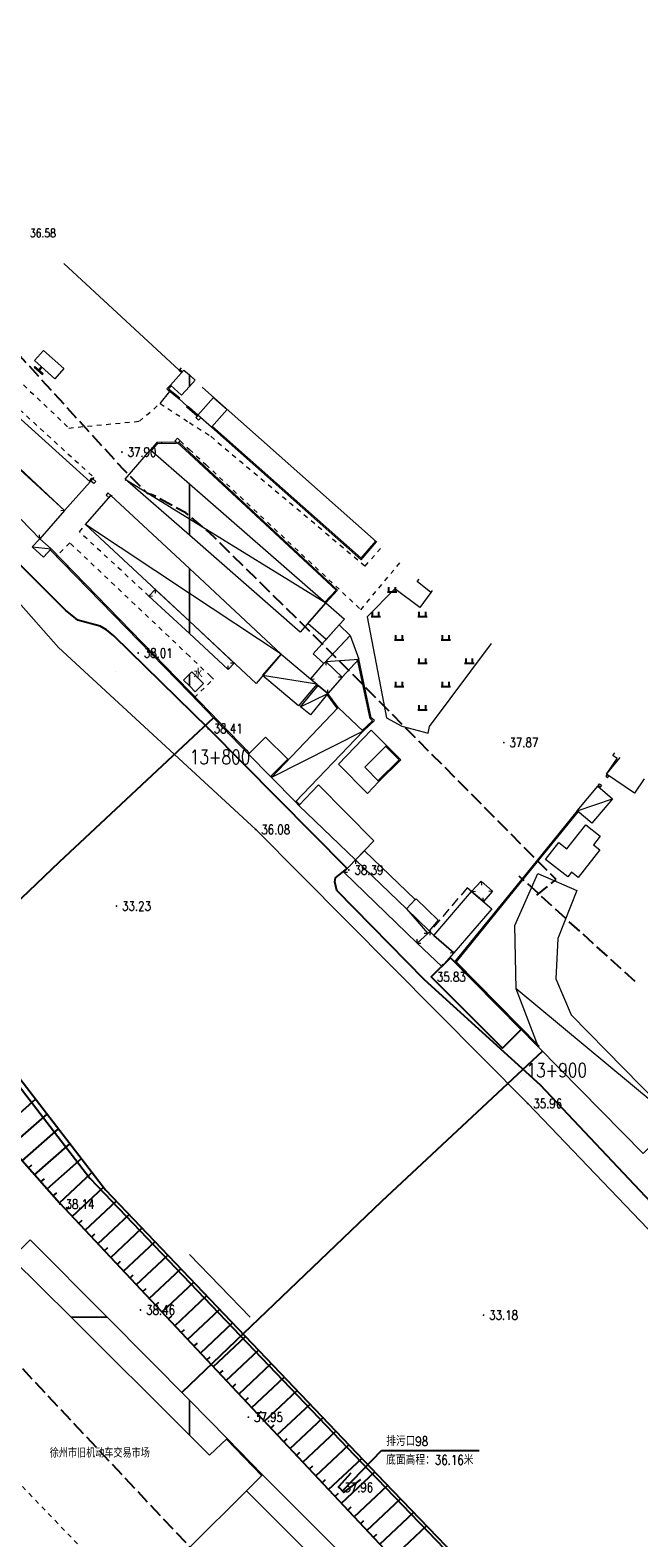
# Model space of a CAD drawing. Extents: x 39508475 to 39522402, y 3783947 to 3795549.
# Tile 173 of 256: x 39519716 to 39519846, y 3789703 to 3790025. Entities that reach past the tile are written whole.
import ezdxf
from ezdxf.enums import TextEntityAlignment as Align

# ---------------------------------------------------------------- set-up
doc = ezdxf.new("R2010")
doc.units = 0
for name, pattern in [('X0', [4, 3, -1]), ('X5', [3, 2, -1]), ('X6', [2, 1, -1])]:
    doc.linetypes.add(name, pattern=pattern)
doc.layers.get('0').update_dxf_attribs({"linetype": 'CONTINUOUS'})
doc.layers.add('ASSIST', color=7, linetype='CONTINUOUS', plot=False)
for name, color, linetype in [('DLSS', 4, 'CONTINUOUS'), ('DMTZ', 3, 'CONTINUOUS'), ('GCD', 1, 'CONTINUOUS'), ('JCDL_CLKZD_ZJ', 30, 'CONTINUOUS'), ('JCDL_JMDM_F', 231, 'CONTINUOUS'), ('JCDL_JMDX_F', 231, 'CONTINUOUS'), ('JCDL_SX_ZJ', 5, 'CONTINUOUS'), ('JMD', 6, 'CONTINUOUS'), ('SXSS', 5, 'CONTINUOUS'), ('ZBTZ', 3, 'CONTINUOUS'), ('ZJ', 7, 'CONTINUOUS'), ('断面线', 2, 'CONTINUOUS')]:
    doc.layers.add(name, color=color, linetype=linetype)
doc.layers.add('JCDL_SXM', color=5, linetype='CONTINUOUS', lineweight=0)
doc.styles.add('HZ', font='rs', dxfattribs={"width": 0.8, "bigfont": 'hztxt'})
doc.linetypes.add('10411', pattern='A,2,[150,AAA.SHX,S=1,R=0,X=0,Y=1],2,[151,AAA.SHX,S=1,R=0,X=0,Y=3],1e-11', length=4)
doc.linetypes.add('10412', pattern='A,2,[158,AAA.SHX,S=1,R=0,X=0,Y=0],2,[151,AAA.SHX,S=1,R=0,X=0,Y=3],1e-12', length=4)
doc.linetypes.add('10422', pattern='A,2,[150,AAA.SHX,S=1,R=0,X=0,Y=1],2,[177,AAA.SHX,S=1,R=0,X=0,Y=0.8],1e-09', length=4)
doc.linetypes.add('X4', pattern='A,0,-1e-09,[149,symbolx.shx,S=0.15,R=0,X=0,Y=0],-1.6', length=1.6)

# ---------------------------------------------------------------- blocks, each defined once
blk = doc.blocks.new('8512002')
blk.add_hatch(color=0).paths.add_polyline_path([(-0.05, 0, 1), (0.05, 0, 1)])
blk = doc.blocks.new('9120003')
at = {"color": 0}
for p, q in [((-1, 0), (1, 0)), ((-0.7, 0), (-0.7, 1)), ((0.7, 0), (0.7, 1))]:
    blk.add_line(p, q, dxfattribs=at)
blk = doc.blocks.new('gc200')
at = {"const_width": 0.2}
blk.add_lwpolyline([(-0.1, 0, 1), (0.1, 0, 1)], format="xyb", close=True, dxfattribs=at)

msp = doc.modelspace()

# ---------------------------------------------------------------- linework, layer by layer
at = {"layer": 'ASSIST', "linetype": 'X4', "flags": 128}
msp.add_lwpolyline([(39519220.4249, 3790148.93411), (39519226.44684, 3790143.88427), (39519318.97595, 3790084.81765), (39519397.93353, 3790036.1861), (39519493.4512, 3789977.19283), (39519562.60763, 3789933.12469), (39519602.01098, 3789906.10896), (39519628.33954, 3789888.51791), (39519696.86054, 3789822.96705), (39519732.05856, 3789777.24234), (39519791.6452, 3789714.79979), (39519832.88284, 3789671.97832), (39519884.2425, 3789618.86594), (39519957.18975, 3789542.67725), (39520004.00021, 3789493.19343)], dxfattribs=at)
at = {"layer": 'DLSS', "linetype": 'X6', "lineweight": 0}
for points in [[(39519688.609, 3789966.882), (39519729.621, 3789929.45299), (39519729.364, 3789929.18199)], [(39519714.574, 3789949.25499), (39519724.262, 3789940.039), (39519739.32509, 3789941.50637), (39519743.744, 3789945.26244), (39519750, 3789941.21918)], [(39519750, 3789941.21918), (39519754.574, 3789938.26301), (39519787.56001, 3789910.538), (39519791.21022, 3789914.75988)], [(39519748.007, 3789937.28701), (39519750, 3789935.46078)], [(39519750, 3789935.46078), (39519753.52799, 3789932.228), (39519786.641, 3789901.215), (39519795.03086, 3789911.36593)], [(39519741.353, 3789904.12799), (39519726.493, 3789917.85499), (39519727.82299, 3789919.396)], [(39519750, 3789891.2756), (39519724.48299, 3789915.488), (39519721.58929, 3789912.67367)], [(39519751.02176, 3789882.38123), (39519755.123, 3789886.352), (39519754.565, 3789886.944), (39519750, 3789891.2756)], [(39519705.20549, 3789750), (39519692.171, 3789736.916), (39519729.481, 3789698.039), (39519703.636, 3789674.652), (39519663.864, 3789716.21), (39519681.69, 3789733.277), (39519665.76686, 3789750)]]:
    msp.add_lwpolyline(points, dxfattribs=at)
at = {"layer": 'DLSS', "color": 114, "linetype": 'X4', "lineweight": 0, "true_color": 0x009944}
for points in [[(39519743.744, 3789945.26244), (39519745.85031, 3789947.85777)], [(39519801.86847, 3789905.29197), (39519801.54864, 3789904.89911), (39519799.21494, 3789901.65833), (39519793.89041, 3789905.68769), (39519787.98363, 3789899.67953)], [(39519787.98363, 3789899.67953), (39519792.08038, 3789878.11876), (39519795.38434, 3789876.29017), (39519801.02043, 3789874.80067), (39519801.2755, 3789876.2735), (39519814.55802, 3789894.01961)]]:
    msp.add_lwpolyline(points, dxfattribs=at)
at = {"layer": 'DMTZ', "linetype": 'Continuous'}
for p, q in [((39519708.9989, 3789789.43046), (39519717.1413, 3789796.62091)), ((39519711.64662, 3789786.4322), (39519719.58679, 3789793.44406)), ((39519714.29435, 3789783.43394), (39519722.03227, 3789790.2672)), ((39519716.94207, 3789780.43569), (39519724.47775, 3789787.09035)), ((39519719.58979, 3789777.43743), (39519726.92324, 3789783.91349)), ((39519715.61821, 3789781.93482), (39519716.36777, 3789782.59675)), ((39519722.23761, 3789774.43925), (39519729.19227, 3789780.96586)), ((39519718.26593, 3789778.93656), (39519719.0155, 3789779.59849)), ((39519724.97485, 3789771.52248), (39519731.64388, 3789777.78105)), ((39519720.91366, 3789775.9383), (39519721.66322, 3789776.60023)), ((39519727.71209, 3789768.60572), (39519734.35302, 3789774.83791)), ((39519723.60623, 3789772.98087), (39519724.33542, 3789773.66518)), ((39519730.44933, 3789765.68896), (39519737.11459, 3789771.94398)), ((39519726.34347, 3789770.0641), (39519727.07266, 3789770.74841)), ((39519729.08071, 3789767.14734), (39519729.8099, 3789767.83165)), ((39519733.18657, 3789762.77219), (39519739.87617, 3789769.05005)), ((39519731.81795, 3789764.23057), (39519732.54714, 3789764.91488)), ((39519735.92381, 3789759.85543), (39519742.63774, 3789766.15612)), ((39519734.55519, 3789761.31381), (39519735.28438, 3789761.99812)), ((39519738.66105, 3789756.93866), (39519745.39931, 3789763.26219)), ((39519737.29243, 3789758.39705), (39519738.02162, 3789759.08136)), ((39519741.39829, 3789754.0219), (39519748.16088, 3789760.36826)), ((39519740.02967, 3789755.48028), (39519740.75886, 3789756.16459)), ((39519744.13553, 3789751.10513), (39519750.92245, 3789757.47433)), ((39519742.76691, 3789752.56352), (39519743.4961, 3789753.24783)), ((39519746.87277, 3789748.18837), (39519753.68403, 3789754.5804)), ((39519749.61001, 3789745.27161), (39519756.4456, 3789751.68647)), ((39519745.50415, 3789749.64675), (39519746.23334, 3789750.33106)), ((39519752.34726, 3789742.35484), (39519759.20717, 3789748.79254)), ((39519748.24139, 3789746.72999), (39519748.97058, 3789747.4143)), ((39519755.0845, 3789739.43808), (39519761.96874, 3789745.89861)), ((39519750.97863, 3789743.81322), (39519751.70783, 3789744.49753)), ((39519757.82174, 3789736.52131), (39519764.73031, 3789743.00468)), ((39519753.71588, 3789740.89646), (39519754.44507, 3789741.58077)), ((39519756.45312, 3789737.9797), (39519757.18231, 3789738.66401)), ((39519760.55898, 3789733.60455), (39519767.49188, 3789740.11074)), ((39519759.19036, 3789735.06293), (39519759.91955, 3789735.74724)), ((39519763.29622, 3789730.68779), (39519770.25346, 3789737.21681)), ((39519761.9276, 3789732.14617), (39519762.65679, 3789732.83048)), ((39519766.03346, 3789727.77102), (39519773.01503, 3789734.32288)), ((39519764.66484, 3789729.2294), (39519765.39403, 3789729.91371)), ((39519768.7707, 3789724.85426), (39519775.7766, 3789731.42895)), ((39519767.40208, 3789726.31264), (39519768.13127, 3789726.99695)), ((39519771.50794, 3789721.93749), (39519778.53817, 3789728.53502)), ((39519770.13932, 3789723.39588), (39519770.86851, 3789724.08019)), ((39519774.24518, 3789719.02073), (39519781.29974, 3789725.64109)), ((39519776.98242, 3789716.10396), (39519784.06132, 3789722.74716)), ((39519772.87656, 3789720.47911), (39519773.60575, 3789721.16342)), ((39519779.71966, 3789713.1872), (39519786.82289, 3789719.85323)), ((39519775.6138, 3789717.56235), (39519776.34299, 3789718.24666)), ((39519782.4569, 3789710.27044), (39519789.58446, 3789716.9593)), ((39519778.35104, 3789714.64558), (39519779.08023, 3789715.32989)), ((39519785.19414, 3789707.35367), (39519792.34941, 3789714.06854)), ((39519781.08828, 3789711.72882), (39519781.81747, 3789712.41313)), ((39519787.93138, 3789704.43691), (39519795.12428, 3789711.18709)), ((39519783.82552, 3789708.81205), (39519784.55471, 3789709.49636)), ((39519786.56276, 3789705.89529), (39519787.29196, 3789706.5796)), ((39519790.66863, 3789701.52014), (39519797.89915, 3789708.30564)), ((39519789.3, 3789702.97853), (39519790.0292, 3789703.66284)), ((39519793.40587, 3789698.60338), (39519800.67402, 3789705.42419))]:
    msp.add_line(p, q, dxfattribs=at)
at = {"layer": 'DMTZ', "color": 1, "linetype": 'X0', "flags": 128}
for points in [[(39519824.19266, 3789840.18728), (39519828.32688, 3789843.55458), (39519775.26526, 3789897.063), (39519754.01847, 3789917.90568), (39519749.23274, 3789921.88432), (39519742.21945, 3789925.70701), (39519741.05676, 3789926.02124), (39519736.06404, 3789931.02617), (39519706.98907, 3789962.92824), (39519618.50247, 3790028.88248)], [(39519591.55858, 3789864.04628), (39519604.98369, 3789853.47747), (39519645.09919, 3789818.70551), (39519664.1611, 3789799.63635), (39519676.47381, 3789780.93964), (39519700.04845, 3789754.24392), (39519801.15694, 3789646.50417), (39519824.17808, 3789621.65359), (39519857.741, 3789586.80632), (39519977.99121, 3789464.9465)], [(39519845.19958, 3789821.75173), (39519820.44258, 3789844.30173)]]:
    msp.add_lwpolyline(points, dxfattribs=at)
at = {"layer": 'DMTZ', "linetype": '10411', "flags": 128}
for points in [[(39519800.241, 3789822.123), (39519781.48177, 3789841.1735), (39519781.09211, 3789843.03045), (39519781.22134, 3789843.8792), (39519783.7295, 3789845.92209), (39519754.109, 3789875.792), (39519733.8909, 3789895.62556), (39519732.305, 3789896.944), (39519730.9724, 3789897.67035), (39519726.171, 3789898.968), (39519724.971, 3789899.968), (39519723.5966, 3789901.04579), (39519714.347, 3789910.318), (39519686.754, 3789940.594), (39519600.574, 3790004.829)], [(39520046.49353, 3789566.23355), (39520041.28964, 3789573.93854), (39520012.63956, 3789602.75538), (39520003.13456, 3789612.9469), (39519988.62661, 3789628.05668), (39519979.86488, 3789640.27386), (39519959.06841, 3789658.68674), (39519938.70726, 3789679.48763), (39519918.39, 3789702.453), (39519874.711, 3789746.928), (39519824.998, 3789799.573)]]:
    msp.add_lwpolyline(points, dxfattribs=at)
at = {"layer": 'DMTZ', "linetype": 'Continuous', "flags": 128}
msp.add_lwpolyline([(39519610.11549, 3789887.61832), (39519624.09761, 3789876.61101), (39519665.55869, 3789840.67271), (39519687.53684, 3789818.68619), (39519700.36336, 3789799.20927), (39519722.23487, 3789774.44217), (39519823.09895, 3789666.96286), (39519845.98787, 3789642.25499), (39519879.2225, 3789607.74858), (39519999.34497, 3789486.0182)], dxfattribs=at)
at = {"layer": 'DMTZ', "linetype": '10412', "flags": 128}
msp.add_lwpolyline([(39519824.998, 3789799.573), (39519800.241, 3789822.123)], dxfattribs=at)
at = {"layer": 'JCDL_JMDM_F', "linetype": 'Continuous', "lineweight": 0}
for points in [[(39519716.91299, 3789954.456), (39519718.84727, 3789956.61834), (39519723.193, 3789952.731), (39519721.234, 3789950.54099), (39519716.91299, 3789954.456)], [(39519834.66799, 3789855.269), (39519837.74701, 3789852.839), (39519836.316, 3789850.972), (39519837.68499, 3789849.865), (39519833.058, 3789843.987), (39519831.64329, 3789845.10062), (39519830.858, 3789844.103), (39519826.09888, 3789847.84926), (39519828.93541, 3789851.45271), (39519830.62005, 3789850.1266), (39519834.66799, 3789855.269)]]:
    msp.add_lwpolyline(points, dxfattribs=at)
at = {"layer": 'JCDL_JMDX_F', "linetype": 'Continuous', "lineweight": 0}
for points in [[(39519749.551, 3789944.71099), (39519747.787, 3789946.286)], [(39519751.80301, 3789942.77501), (39519751.38601, 3789942.25499), (39519751.96699, 3789941.737), (39519752.40996, 3789942.23384), (39519751.80301, 3789942.77501)], [(39519746.884, 3789937.239), (39519747.428, 3789937.84199), (39519748.007, 3789937.28701), (39519747.44527, 3789936.70098), (39519746.884, 3789937.239)], [(39519729.572, 3789928.148), (39519728.94092, 3789928.68206), (39519729.364, 3789929.18199), (39519730.008, 3789928.637), (39519729.572, 3789928.148)], [(39519736.296, 3789928.824), (39519736.43934, 3789928.98794)], [(39519732.8435, 3789925.14881), (39519733.24601, 3789925.60999), (39519732.613, 3789926.18801), (39519732.189, 3789925.72), (39519732.8435, 3789925.14881)], [(39519733.48, 3789925.662), (39519733.34528, 3789925.51746)], [(39519723.335, 3789922.41399), (39519722.53616, 3789922.37081)], [(39519718.03067, 3789916.38821), (39519718.0112, 3789917.18797)], [(39519741.353, 3789904.12799), (39519742.15247, 3789904.15725)], [(39519742.68061, 3789905.55291), (39519742.70888, 3789904.75341)], [(39519779.11539, 3789890.14194), (39519779.14073, 3789889.34234)], [(39519758.28, 3789888.435), (39519758.25075, 3789889.23447)], [(39519759.56863, 3789889.81807), (39519758.76913, 3789889.78981)], [(39519782.65739, 3789886.81756), (39519781.85852, 3789886.77497)], [(39519775.88481, 3789886.38677), (39519776.68217, 3789886.45171)], [(39519779.6058, 3789883.27118), (39519779.53905, 3789884.06839)], [(39519839.61274, 3789865.72895), (39519839.21199, 3789866.00185), (39519838.96899, 3789865.645), (39519839.322, 3789865.30201), (39519839.61274, 3789865.72895)], [(39519837.638, 3789864.019), (39519838.045, 3789863.707), (39519837.74386, 3789863.31417), (39519837.33686, 3789863.62617), (39519837.638, 3789864.019)], [(39519782.96947, 3789845.13812), (39519783.76937, 3789845.15075)], [(39519785.48539, 3789847.73297), (39519785.49946, 3789846.93309)], [(39519812.347, 3789843.17999), (39519812.37878, 3789842.38063)], [(39519810.295, 3789841.011), (39519811.09396, 3789841.05181)], [(39519812.83389, 3789838.82416), (39519812.77446, 3789839.62194)], [(39519814.733, 3789841.02901), (39519813.93459, 3789840.97859)], [(39519800.91701, 3789831.98399), (39519800.11903, 3789832.04088)], [(39519801.33899, 3789832.434), (39519801.35873, 3789831.63424)], [(39519798.62258, 3789829.98163), (39519798.64328, 3789830.78136)], [(39519798.62258, 3789829.98163), (39519799.42243, 3789829.96602)], [(39519806.50053, 3789827.8985), (39519805.7057, 3789827.80769)], [(39519803.93714, 3789824.98294), (39519804.10957, 3789825.53054)], [(39519765.46972, 3789716.12539), (39519757.89673, 3789723.95178)], [(39519765.64938, 3789716.29924), (39519758.077, 3789724.125)], [(39519758.69561, 3789723.48569), (39519758.51595, 3789723.31185)], [(39519762.17249, 3789719.89247), (39519761.99283, 3789719.71862)]]:
    msp.add_lwpolyline(points, dxfattribs=at)
at = {"layer": 'JCDL_JMDX_F', "linetype": 'X5', "lineweight": 0}
msp.add_lwpolyline([(39519810.295, 3789841.011), (39519809.331, 3789841.74501), (39519801.33899, 3789832.434), (39519802.19499, 3789831.607)], dxfattribs=at)
at = {"layer": 'JCDL_SXM', "linetype": 'Continuous', "lineweight": 0}
for points in [[(39519584.575, 3790010.334), (39519634.175, 3789975.367), (39519682.593, 3789937.824), (39519722.06168, 3789893.15834), (39519764.16, 3789854.227), (39519822.265, 3789795.679), (39519860.738, 3789755.534)], [(39519763.00353, 3789750), (39519750, 3789763.43164)]]:
    msp.add_lwpolyline(points, dxfattribs=at)
at = {"layer": 'JCDL_SXM', "lineweight": 0}
for points in [[(39519750, 3789887.41269), (39519750, 3789884.91842), (39519748.75325, 3789886.13486), (39519750, 3789887.41269)], [(39519752.98199, 3789885.46), (39519751.25699, 3789883.692), (39519750, 3789884.91842), (39519750, 3789887.41269), (39519750.53401, 3789887.96001), (39519752.98199, 3789885.46)]]:
    msp.add_lwpolyline(points, dxfattribs=at)
at = {"layer": 'JMD', "linetype": 'Continuous'}
for p, q in [((39519782.85226, 3789713.03594), (39519791.03113, 3789721.50278)), ((39519791.03113, 3789721.50278), (39519811.88113, 3789721.50278))]:
    msp.add_line(p, q, dxfattribs=at)
at = {"layer": 'JMD', "linetype": 'Continuous', "lineweight": 0}
for points in [[(39519748.26989, 3789952.90454), (39519747.79008, 3789952.3855), (39519723.18621, 3789975.18682)], [(39519716.841, 3789953.024), (39519717.00493, 3789953.21275)], [(39519716.841, 3789953.024), (39519718.613, 3789951.48499)], [(39519717.00493, 3789953.21275), (39519718.77693, 3789951.67374)], [(39519718.36281, 3789953.14241), (39519717.63261, 3789952.33648)], [(39519717.63261, 3789952.33648), (39519717.81788, 3789952.16862)], [(39519717.727, 3789952.2545), (39519717.89093, 3789952.44325)], [(39519718.54808, 3789952.97456), (39519717.81788, 3789952.16862)], [(39519717.99041, 3789952.73138), (39519718.17568, 3789952.56353)], [(39519718.36281, 3789953.14241), (39519718.54808, 3789952.97456)], [(39519718.613, 3789951.48499), (39519718.77693, 3789951.67374)], [(39519750, 3789948.93182), (39519748.342, 3789947.088), (39519745.97479, 3789949.21663), (39519748.84779, 3789952.41163), (39519750, 3789951.37554), (39519750, 3789948.93182)], [(39519747.79008, 3789952.3855), (39519747.95724, 3789952.5714)], [(39519747.79008, 3789952.3855), (39519748.36191, 3789951.8713)], [(39519747.95724, 3789952.5714), (39519748.52907, 3789952.0572)], [(39519748.08172, 3789952.12326), (39519748.24888, 3789952.30916)], [(39519748.36191, 3789951.8713), (39519748.52907, 3789952.0572)], [(39519751.215, 3789950.28299), (39519750, 3789948.93182), (39519750, 3789951.37554), (39519751.215, 3789950.28299)], [(39519745.97479, 3789949.21663), (39519745.20909, 3789948.37816), (39519747.787, 3789946.286)], [(39519746.1594, 3789949.04805), (39519745.57241, 3789948.40528), (39519747.94454, 3789946.48012)], [(39519745.97479, 3789949.21663), (39519746.1594, 3789949.04805)], [(39519750.72612, 3789950.72261), (39519750.54226, 3789950.89201)], [(39519750.72612, 3789950.72261), (39519750.72613, 3789950.72262)], [(39519752.785, 3789948.66301), (39519752.89708, 3789948.79413)], [(39519790.07062, 3789915.77221), (39519790.00101, 3789915.69), (39519752.785, 3789948.66301)], [(39519697.38621, 3789946.15431), (39519723.335, 3789922.41399), (39519718.03067, 3789916.38821), (39519693.46603, 3789941.69708), (39519697.38621, 3789946.15431)], [(39519746.05722, 3789947.68985), (39519746.21476, 3789947.88397)], [(39519747.787, 3789946.286), (39519747.94454, 3789946.48012)], [(39519755.15741, 3789946.56106), (39519758.09131, 3789943.96165), (39519754.74701, 3789940.187), (39519751.80301, 3789942.77501), (39519755.15741, 3789946.56106)], [(39519728.82901, 3789928.572), (39519723.335, 3789922.41399), (39519706.66506, 3789937.9935), (39519711.837, 3789943.87401), (39519728.82901, 3789928.572)], [(39519749.551, 3789944.71099), (39519749.38803, 3789944.52142)], [(39519750, 3789943.99532), (39519749.38803, 3789944.52142)], [(39519750, 3789944.325), (39519749.551, 3789944.71099)], [(39519751.80301, 3789942.77501), (39519750, 3789944.325)], [(39519751.64003, 3789942.58543), (39519750, 3789943.99532)], [(39519750.677, 3789943.743), (39519750.51403, 3789943.55342)], [(39519751.80301, 3789942.77501), (39519751.64003, 3789942.58543)], [(39519754.747, 3789940.187), (39519754.91279, 3789940.37412)], [(39519754.747, 3789940.187), (39519786.6813, 3789911.89354), (39519790.00101, 3789915.69)], [(39519754.91279, 3789940.37412), (39519786.65874, 3789912.24753), (39519789.81281, 3789915.85456)], [(39519750, 3789928.13814), (39519750, 3789917.13161), (39519736.262, 3789929.14301), (39519741.716, 3789935.381), (39519750, 3789928.13814)], [(39519747.13805, 3789936.99548), (39519743.04199, 3789936.937), (39519741.716, 3789935.381)], [(39519741.716, 3789935.381), (39519741.90628, 3789935.21885)], [(39519747.14162, 3789936.74551), (39519743.15881, 3789936.68864), (39519741.90628, 3789935.21885)], [(39519744.06795, 3789936.95165), (39519744.07152, 3789936.70167)], [(39519747.13805, 3789936.99548), (39519747.14162, 3789936.74551)], [(39519747.73539, 3789937.00365), (39519747.56503, 3789936.82068)], [(39519750, 3789934.55346), (39519747.56503, 3789936.82068)], [(39519750, 3789934.89505), (39519747.73539, 3789937.00365)], [(39519758.31791, 3789937.02322), (39519758.4837, 3789937.21034)], [(39519779.1322, 3789902.66731), (39519781.673, 3789905.404), (39519750, 3789934.89505)], [(39519778.94899, 3789902.8374), (39519781.31993, 3789905.39115), (39519750, 3789934.55346)], [(39519751.40246, 3789933.58921), (39519751.23209, 3789933.40624)], [(39519761.88881, 3789933.85943), (39519762.0546, 3789934.04655)], [(39519728.63732, 3789928.74301), (39519729.17746, 3789929.34843)], [(39519728.82386, 3789928.57658), (39519728.63732, 3789928.74301)], [(39519728.82386, 3789928.57658), (39519729.364, 3789929.18199)], [(39519729.09934, 3789928.88534), (39519728.91279, 3789929.05177)], [(39519729.364, 3789929.18199), (39519729.17746, 3789929.34843)], [(39519736.262, 3789929.14301), (39519750, 3789920.65872)], [(39519755.06952, 3789930.17477), (39519754.89916, 3789929.9918)], [(39519765.45971, 3789930.69565), (39519765.6255, 3789930.88277)], [(39519750, 3789909.9931), (39519750, 3789898.73331), (39519727.823, 3789919.396), (39519733.24601, 3789925.60999), (39519750, 3789909.9931)], [(39519779.1322, 3789902.66731), (39519773.6782, 3789896.42931), (39519750, 3789917.13161), (39519750, 3789928.13814), (39519779.1322, 3789902.66731)], [(39519758.73658, 3789926.76033), (39519758.56622, 3789926.57736)], [(39519769.03062, 3789927.53186), (39519769.19641, 3789927.71898)], [(39519762.40364, 3789923.34589), (39519762.23328, 3789923.16292)], [(39519772.60152, 3789924.36808), (39519772.76731, 3789924.5552)], [(39519750, 3789904.70905), (39519727.823, 3789919.396)], [(39519750, 3789920.65872), (39519779.1322, 3789902.66731)], [(39519766.07071, 3789919.93145), (39519765.90034, 3789919.74848)], [(39519776.17242, 3789921.20429), (39519776.33821, 3789921.39142)], [(39519718.03067, 3789916.38821), (39519720.447, 3789914.206), (39519718.85582, 3789912.44411), (39519716.43951, 3789914.62631), (39519718.03067, 3789916.38821)], [(39519769.73777, 3789916.51701), (39519769.56741, 3789916.33404)], [(39519779.74333, 3789918.04051), (39519779.90912, 3789918.22763)], [(39519790.00101, 3789915.69), (39519789.81281, 3789915.85456)], [(39519716.43951, 3789914.62631), (39519720.447, 3789914.206)], [(39519720.27944, 3789914.02046), (39519720.45866, 3789914.19476)], [(39519720.27944, 3789914.02046), (39519744.63, 3789888.983), (39519750, 3789883.43655)], [(39519720.45866, 3789914.19476), (39519744.80941, 3789889.1571), (39519750, 3789883.79596)], [(39519773.40483, 3789913.10257), (39519773.23447, 3789912.91961)], [(39519783.31423, 3789914.87673), (39519783.48002, 3789915.06385)], [(39519723.81356, 3789910.38665), (39519723.99278, 3789910.56095)], [(39519769.58, 3789891.742), (39519764.245, 3789885.46101), (39519750, 3789898.73331), (39519750, 3789909.9931), (39519769.58, 3789891.742)], [(39519777.07189, 3789909.68813), (39519776.90153, 3789909.50517)], [(39519786.86056, 3789912.09855), (39519786.67237, 3789912.26311)], [(39519727.34768, 3789906.75283), (39519727.5269, 3789906.92713)], [(39519780.73896, 3789906.27369), (39519780.56859, 3789906.09073)], [(39519801.86847, 3789905.29197), (39519801.54864, 3789904.89911), (39519798.656, 3789907.254), (39519799.07725, 3789907.77145)], [(39519730.88181, 3789903.11901), (39519731.06103, 3789903.29332)], [(39519750, 3789898.73332), (39519750, 3789896.11138), (39519741.353, 3789904.12799), (39519742.68061, 3789905.55291), (39519750, 3789898.73332)], [(39519769.58, 3789891.742), (39519750, 3789904.70905)], [(39519734.41593, 3789899.4852), (39519734.59515, 3789899.6595)], [(39519779.1322, 3789902.66731), (39519783.0977, 3789899.2002), (39519782.002, 3789897.947), (39519779.228, 3789894.86101), (39519775.3055, 3789898.29052), (39519779.1322, 3789902.66731)], [(39519779.1322, 3789902.66731), (39519778.94899, 3789902.8374)], [(39519759.56863, 3789889.81807), (39519758.28, 3789888.435), (39519750, 3789896.11138), (39519750, 3789898.73332), (39519759.56863, 3789889.81807)], [(39519776.454, 3789891.77501), (39519782.002, 3789897.947), (39519784.362, 3789895.73201), (39519778.68385, 3789889.68215), (39519776.454, 3789891.77501)], [(39519737.95005, 3789895.85138), (39519738.12927, 3789896.02568)], [(39519782.65739, 3789886.81756), (39519779.11539, 3789890.14194), (39519784.362, 3789895.73201), (39519786.179, 3789890.61801), (39519782.65739, 3789886.81756)], [(39519741.48418, 3789892.21757), (39519741.66339, 3789892.39187)], [(39519773.273, 3789880.643), (39519765.65135, 3789887.11673), (39519769.58, 3789891.742), (39519777.20165, 3789885.26827), (39519773.273, 3789880.643)], [(39519779.6058, 3789883.27118), (39519777.5328, 3789884.99319), (39519777.20165, 3789885.26827), (39519775.88481, 3789886.38677), (39519778.68385, 3789889.68215), (39519779.11539, 3789890.14194), (39519782.65739, 3789886.81756), (39519779.6058, 3789883.27118)], [(39519779.11539, 3789890.14194), (39519786.179, 3789890.61801)], [(39519786.179, 3789890.61801), (39519785.93446, 3789890.56606)], [(39519786.91848, 3789875.40389), (39519789.14029, 3789877.49905), (39519788.61059, 3789877.96736), (39519785.93446, 3789890.56606)], [(39519787.09, 3789875.222), (39519789.51099, 3789877.505), (39519788.838, 3789878.10001), (39519786.179, 3789890.61801)], [(39519745.0174, 3789888.58288), (39519745.19701, 3789888.75677)], [(39519777.20165, 3789885.26827), (39519765.65135, 3789887.11673)], [(39519748.54332, 3789884.9411), (39519748.72293, 3789885.115)], [(39519750, 3789883.79596), (39519762.82661, 3789870.54789)], [(39519773.768, 3789880.46101), (39519777.5328, 3789884.99319), (39519779.6058, 3789883.27118), (39519775.841, 3789878.73899), (39519773.768, 3789880.46101)], [(39519777.20165, 3789885.26827), (39519777.04191, 3789885.07596)], [(39519777.37306, 3789884.80089), (39519777.04191, 3789885.07596)], [(39519777.5328, 3789884.99319), (39519777.20165, 3789885.26827)], [(39519777.36391, 3789885.13348), (39519777.20417, 3789884.94118)], [(39519777.5328, 3789884.99319), (39519777.37306, 3789884.80089)], [(39519787.35802, 3789885.06743), (39519787.11348, 3789885.01548)], [(39519750, 3789883.43655), (39519762.647, 3789870.374)], [(39519752.06924, 3789881.29932), (39519752.24885, 3789881.47322)], [(39519773.768, 3789880.46101), (39519779.6058, 3789883.27118)], [(39519779.6058, 3789883.27118), (39519779.40391, 3789883.12374)], [(39519781.57536, 3789880.15041), (39519779.40391, 3789883.12374)], [(39519781.77725, 3789880.29786), (39519779.6058, 3789883.27118)], [(39519780.69152, 3789881.78452), (39519780.48963, 3789881.63708)], [(39519755.59516, 3789877.65755), (39519755.77477, 3789877.83145)], [(39519787.09, 3789875.222), (39519772.64546, 3789860.12169), (39519767.51855, 3789865.37877), (39519781.77725, 3789880.29786), (39519787.09, 3789875.222)], [(39519781.77725, 3789880.29786), (39519781.57536, 3789880.15041)], [(39519788.53704, 3789879.51685), (39519788.29249, 3789879.4649)], [(39519759.12108, 3789874.01577), (39519759.30069, 3789874.18967)], [(39519766.275, 3789874.009), (39519771.03831, 3789869.25486), (39519767.34528, 3789865.55642), (39519762.647, 3789870.374), (39519766.275, 3789874.009)], [(39519787.09, 3789875.222), (39519767.51855, 3789865.37877)], [(39519787.47971, 3789867.5769), (39519790.50201, 3789864.52473), (39519788.04719, 3789861.95847), (39519781.86713, 3789868.19962), (39519788.85124, 3789875.5008), (39519792.13398, 3789872.18562), (39519787.47971, 3789867.5769)], [(39519787.09, 3789875.222), (39519786.91848, 3789875.40389)], [(39519790.3261, 3789864.70237), (39519794.80273, 3789869.13518), (39519791.95633, 3789872.00971)], [(39519790.50201, 3789864.52473), (39519795.15628, 3789869.13345), (39519792.13398, 3789872.18562)], [(39519792.13398, 3789872.18562), (39519791.95633, 3789872.00971)], [(39519847.13237, 3789865.08323), (39519845.077, 3789862.008), (39519839.084, 3789866.08901), (39519841.34667, 3789869.41176), (39519840.43746, 3789870.0309), (39519840.86156, 3789870.6537)], [(39519762.647, 3789870.374), (39519762.82661, 3789870.54789)], [(39519794.35522, 3789868.34024), (39519794.17932, 3789868.51788)], [(39519839.084, 3789866.08901), (39519842.05208, 3789869.59614)], [(39519767.34528, 3789865.55642), (39519767.52425, 3789865.73098)], [(39519767.34528, 3789865.55642), (39519767.51855, 3789865.37877)], [(39519767.43365, 3789865.46582), (39519767.61262, 3789865.64038)], [(39519767.51855, 3789865.37877), (39519767.69752, 3789865.55333)], [(39519767.52425, 3789865.73098), (39519767.69752, 3789865.55333)], [(39519790.50201, 3789864.52473), (39519790.3261, 3789864.70237)], [(39519777.557, 3789863.755), (39519789.39499, 3789851.8), (39519785.48539, 3789847.73297), (39519773.36001, 3789859.389), (39519777.557, 3789863.755)], [(39519835.976, 3789855.585), (39519832.83583, 3789858.23673), (39519837.26583, 3789863.48272), (39519840.406, 3789860.83101), (39519835.976, 3789855.585)], [(39519837.36139, 3789863.60737), (39519837.26583, 3789863.48272)], [(39519837.26583, 3789863.48272), (39519837.46423, 3789863.33061)], [(39519837.31265, 3789863.5438), (39519837.51106, 3789863.39169)], [(39519837.36139, 3789863.60737), (39519837.55979, 3789863.45526)], [(39519837.55979, 3789863.45526), (39519837.46423, 3789863.33061)], [(39519772.64546, 3789860.12169), (39519772.82443, 3789860.29624)], [(39519772.64546, 3789860.12169), (39519773.36001, 3789859.389)], [(39519772.82443, 3789860.29624), (39519773.53899, 3789859.56355)], [(39519773.00988, 3789859.74802), (39519773.18886, 3789859.92256)], [(39519773.36001, 3789859.389), (39519773.53899, 3789859.56355)], [(39519832.83583, 3789858.23673), (39519824.045, 3789847.411), (39519806.62834, 3789825.96275), (39519824.53904, 3789807.76248)], [(39519833.0299, 3789858.07913), (39519824.23907, 3789847.25341), (39519806.96336, 3789825.97874), (39519824.71723, 3789807.93783)], [(39519832.83583, 3789858.23673), (39519840.406, 3789860.83101)], [(39519832.83583, 3789858.23673), (39519833.0299, 3789858.07913)], [(39519829.55989, 3789854.20248), (39519829.75397, 3789854.04489)], [(39519787.37946, 3789849.7033), (39519798.236, 3789839.267), (39519796.34192, 3789837.29667), (39519785.48539, 3789847.73297), (39519787.37946, 3789849.7033)], [(39519826.28396, 3789850.16823), (39519826.47803, 3789850.01064)], [(39519785.48539, 3789847.73297), (39519796.34192, 3789837.29667), (39519800.91701, 3789831.98399), (39519798.62258, 3789829.98163), (39519782.96947, 3789845.13812), (39519785.48539, 3789847.73297)], [(39519823.00802, 3789846.13399), (39519823.20209, 3789845.97639)], [(39519810.295, 3789841.011), (39519812.347, 3789843.17999), (39519814.733, 3789841.02901), (39519812.83389, 3789838.82416), (39519810.295, 3789841.011)], [(39519819.49088, 3789833.74824), (39519824.44181, 3789844.87259), (39519832.783, 3789841.196), (39519828.70758, 3789830.95834), (39519828.29421, 3789822.30988), (39519831.54301, 3789814.65499), (39519853.892, 3789791.843), (39519846.93886, 3789785.00049), (39519824.53904, 3789807.76248), (39519819.83539, 3789820.19751), (39519819.49088, 3789833.74824)], [(39519819.73208, 3789842.09974), (39519819.92616, 3789841.94215)], [(39519796.34192, 3789837.29667), (39519798.236, 3789839.267), (39519798.40925, 3789839.44723), (39519803.16835, 3789834.87235), (39519801.22234, 3789832.60516), (39519796.34192, 3789837.29667)], [(39519802.19499, 3789831.607), (39519810.295, 3789841.011), (39519814.60052, 3789837.3025), (39519806.50053, 3789827.8985), (39519802.19499, 3789831.607)], [(39519816.45615, 3789838.06549), (39519816.65022, 3789837.9079)], [(39519798.62258, 3789829.98163), (39519800.91701, 3789831.98399), (39519801.33899, 3789832.434), (39519802.19499, 3789831.607), (39519806.50053, 3789827.8985), (39519803.93714, 3789824.98294), (39519798.62258, 3789829.98163)], [(39519813.18021, 3789834.03125), (39519813.37428, 3789833.87365)], [(39519809.90427, 3789829.997), (39519810.09835, 3789829.83941)], [(39519806.62834, 3789825.96275), (39519806.82241, 3789825.80516)], [(39519810.21048, 3789822.3227), (39519810.38867, 3789822.49805)], [(39519853.892, 3789791.843), (39519819.83539, 3789820.19751)], [(39519813.79262, 3789818.68264), (39519813.97081, 3789818.858)], [(39519817.37476, 3789815.04259), (39519817.55295, 3789815.21794)], [(39519820.9569, 3789811.40253), (39519821.13509, 3789811.57789)], [(39519824.53904, 3789807.76248), (39519824.71723, 3789807.93783)], [(39519732.42563, 3789750), (39519724.719, 3789750), (39519712.035, 3789762.636), (39519715.981, 3789766.588), (39519732.42563, 3789750)], [(39519750, 3789732.27242), (39519750, 3789724.81466), (39519724.719, 3789750), (39519732.42563, 3789750), (39519750, 3789732.27242)], [(39519758.077, 3789724.125), (39519754.318, 3789720.513), (39519750, 3789724.81466), (39519750, 3789732.27242), (39519758.077, 3789724.125)], [(39519762.186, 3789712.948), (39519765.64938, 3789716.29924), (39519782.8883, 3789698.99829), (39519779.48941, 3789695.60681), (39519762.186, 3789712.948)], [(39519779.48941, 3789695.60681), (39519753.69, 3789670.203), (39519750, 3789673.93053), (39519750, 3789700.82816), (39519762.186, 3789712.948), (39519779.48941, 3789695.60681)]]:
    msp.add_lwpolyline(points, dxfattribs=at)
at = {"layer": 'JMD', "linetype": 'Continuous', "elevation": 37.229, "flags": 128}
msp.add_lwpolyline([(39519816.877, 3789807.521), (39519820.89018, 3789811.47033), (39519805.79416, 3789826.81042), (39519801.662, 3789822.744)], close=True, dxfattribs=at)
at = {"layer": 'SXSS', "linetype": 'Continuous', "flags": 128}
msp.add_lwpolyline([(39519217.13077, 3790151.43122), (39519223.15271, 3790146.38138), (39519315.68183, 3790087.31475), (39519394.63941, 3790038.68321), (39519490.15708, 3789979.68994), (39519559.31351, 3789935.6218), (39519598.71686, 3789908.60607), (39519625.04542, 3789891.01502), (39519693.56641, 3789825.46415), (39519728.76444, 3789779.73945), (39519788.35108, 3789717.2969), (39519829.58872, 3789674.47542), (39519880.94838, 3789621.36304), (39519953.89562, 3789545.17436), (39519999.34908, 3789496.96454)], dxfattribs=at)
at = {"layer": 'SXSS', "linetype": '10422', "flags": 128}
msp.add_lwpolyline([(39519784.50125, 3789716.71193), (39519781.85144, 3789713.7617), (39519782.95832, 3789712.55479), (39519786.64791, 3789715.37092)], dxfattribs=at)
at = {"layer": '断面线', "linetype": 'Continuous', "flags": 128}
for points in [[(39519755.17766, 3789878.08876), (39519722.19465, 3789847.27631), (39519678.30721, 3789805.35375)], [(39519825.447, 3789806.83984), (39519791.05632, 3789774.71236), (39519748.35955, 3789733.92717)]]:
    msp.add_lwpolyline(points, dxfattribs=at)

# ---------------------------------------------------------------- block references
at = {"layer": 'DLSS'}
for p in [(39519734.30514, 3789888.07944), (39519820.70466, 3789800.69088)]:
    msp.add_blockref('8512002', p, dxfattribs=at)
at = {"layer": 'GCD', "linetype": 'Continuous'}
ref = msp.add_blockref('gc200', (39519735.5913, 3789934.9, 37.9), dxfattribs=at)
ref.add_attrib('height', '37.90', dxfattribs={"linetype": 'Continuous', "height": 2, "style": 'HZ', "width": 0.8}).set_placement((39519736.7913, 3789934.9, 37.9), align=Align.MIDDLE_LEFT)
ref = msp.add_blockref('gc200', (39519739.0647, 3789891.957, 38.006), dxfattribs=at)
ref.add_attrib('height', '38.01', dxfattribs={"linetype": 'Continuous', "height": 2, "style": 'HZ', "width": 0.8}).set_placement((39519740.2647, 3789891.957, 38.006), align=Align.MIDDLE_LEFT)
ref = msp.add_blockref('gc200', (39519754.009, 3789875.792, 38.407), dxfattribs=at)
ref.add_attrib('height', '38.41', dxfattribs={"linetype": 'Continuous', "height": 2, "style": 'HZ', "width": 0.8}).set_placement((39519755.209, 3789875.792, 38.407), align=Align.MIDDLE_LEFT)
ref = msp.add_blockref('gc200', (39519817.1639, 3789872.825, 37.87), dxfattribs=at)
ref.add_attrib('height', '37.87', dxfattribs={"linetype": 'Continuous', "height": 2, "style": 'HZ', "width": 0.8}).set_placement((39519818.3639, 3789872.825, 37.87), align=Align.MIDDLE_LEFT)
ref = msp.add_blockref('gc200', (39519764.16, 3789854.227, 36.08), dxfattribs=at)
ref.add_attrib('height', '36.08', dxfattribs={"linetype": 'Continuous', "height": 2, "style": 'HZ', "width": 0.8}).set_placement((39519765.36, 3789854.227, 36.08), align=Align.MIDDLE_LEFT)
ref = msp.add_blockref('gc200', (39519784.07, 3789845.577, 38.385), dxfattribs=at)
ref.add_attrib('height', '38.39', dxfattribs={"linetype": 'Continuous', "height": 2, "style": 'HZ', "width": 0.8}).set_placement((39519785.27, 3789845.577, 38.385), align=Align.MIDDLE_LEFT)
ref = msp.add_blockref('gc200', (39519734.422, 3789837.882, 33.233), dxfattribs=at)
ref.add_attrib('height', '33.23', dxfattribs={"linetype": 'Continuous', "height": 2, "style": 'HZ', "width": 0.8}).set_placement((39519735.622, 3789837.882, 33.233), align=Align.MIDDLE_LEFT)
ref = msp.add_blockref('gc200', (39519801.662, 3789822.744, 35.828), dxfattribs=at)
ref.add_attrib('height', '35.83', dxfattribs={"linetype": 'Continuous', "height": 2, "style": 'HZ', "width": 0.8}).set_placement((39519802.862, 3789822.744, 35.828), align=Align.MIDDLE_LEFT)
ref = msp.add_blockref('gc200', (39519822.265, 3789795.679, 35.958), dxfattribs=at)
ref.add_attrib('height', '35.96', dxfattribs={"linetype": 'Continuous', "height": 2, "style": 'HZ', "width": 0.8}).set_placement((39519823.465, 3789795.679, 35.958), align=Align.MIDDLE_LEFT)
ref = msp.add_blockref('gc200', (39519722.332, 3789774.177, 38.135), dxfattribs=at)
ref.add_attrib('height', '38.14', dxfattribs={"linetype": 'Continuous', "height": 2, "style": 'HZ', "width": 0.8}).set_placement((39519723.532, 3789774.177, 38.135), align=Align.MIDDLE_LEFT)
ref = msp.add_blockref('gc200', (39519739.571, 3789751.559, 38.461), dxfattribs=at)
ref.add_attrib('height', '38.46', dxfattribs={"linetype": 'Continuous', "height": 2, "style": 'HZ', "width": 0.8}).set_placement((39519740.771, 3789751.559, 38.461), align=Align.MIDDLE_LEFT)
ref = msp.add_blockref('gc200', (39519812.8384, 3789750.471, 33.18), dxfattribs=at)
ref.add_attrib('height', '33.18', dxfattribs={"linetype": 'Continuous', "height": 2, "style": 'HZ', "width": 0.8}).set_placement((39519814.0384, 3789750.471, 33.18), align=Align.MIDDLE_LEFT)
ref = msp.add_blockref('gc200', (39519762.6079, 3789728.655, 37.95), dxfattribs=at)
ref.add_attrib('height', '37.95', dxfattribs={"linetype": 'Continuous', "height": 2, "style": 'HZ', "width": 0.8}).set_placement((39519763.8079, 3789728.655, 37.95), align=Align.MIDDLE_LEFT)
ref = msp.add_blockref('gc200', (39519781.88, 3789713.658, 37.958), dxfattribs=at)
ref.add_attrib('height', '37.96', dxfattribs={"linetype": 'Continuous', "height": 2, "style": 'HZ', "width": 0.8}).set_placement((39519783.08, 3789713.658, 37.958), align=Align.MIDDLE_LEFT)
at = {"layer": 'ZBTZ'}
for p in [(39519793.2983, 3789905.0402), (39519789.79905, 3789899.79095), (39519799.79755, 3789899.79095), (39519794.7983, 3789894.7917), (39519804.7968, 3789894.7917), (39519799.79755, 3789889.79245), (39519809.79603, 3789889.79247), (39519794.79831, 3789884.79321), (39519804.79678, 3789884.79322), (39519799.79756, 3789879.79398)]:
    msp.add_blockref('9120003', p, dxfattribs=at)

# ---------------------------------------------------------------- texts
at = {"layer": 'JCDL_CLKZD_ZJ', "lineweight": 0, "style": 'HZ', "width": 0.8}
msp.add_text('36.58', height=1.8, dxfattribs=at).set_placement((39519715.9408, 3789980.2573), align=Align.BOTTOM_LEFT)
at = {"layer": 'JCDL_SX_ZJ', "lineweight": 0, "style": 'HZ', "width": 0.8}
msp.add_text('水', height=1.8, dxfattribs=at).set_placement((39519750.8964, 3789886.0084), align=Align.BOTTOM_LEFT)
at = {"layer": 'JMD', "linetype": 'Continuous', "style": 'HZ', "width": 0.8}
for s, p in [('排污口98', (39519792.03113, 3789722.50278)), ('底面高程：36.16米', (39519792.03113, 3789718.50278))]:
    msp.add_text(s, height=2, dxfattribs=at).set_placement(p)
at = {"layer": 'ZJ', "style": 'HZ', "width": 0.8}
msp.add_text('徐州市旧机动车交易市场', height=1.8, dxfattribs=at).set_placement((39519720.17158, 3789719.51048), align=Align.BOTTOM_LEFT)
at = {"layer": '断面线', "linetype": 'Continuous', "style": 'HZ', "width": 0.8}
for s, p in [('13+800', (39519763.02781, 3789869.73773)), ('13+900', (39519834.94357, 3789802.8065))]:
    msp.add_text(s, height=3, dxfattribs=at).set_placement(p, align=Align.MIDDLE_RIGHT)

doc.saveas('drawing.dxf')
